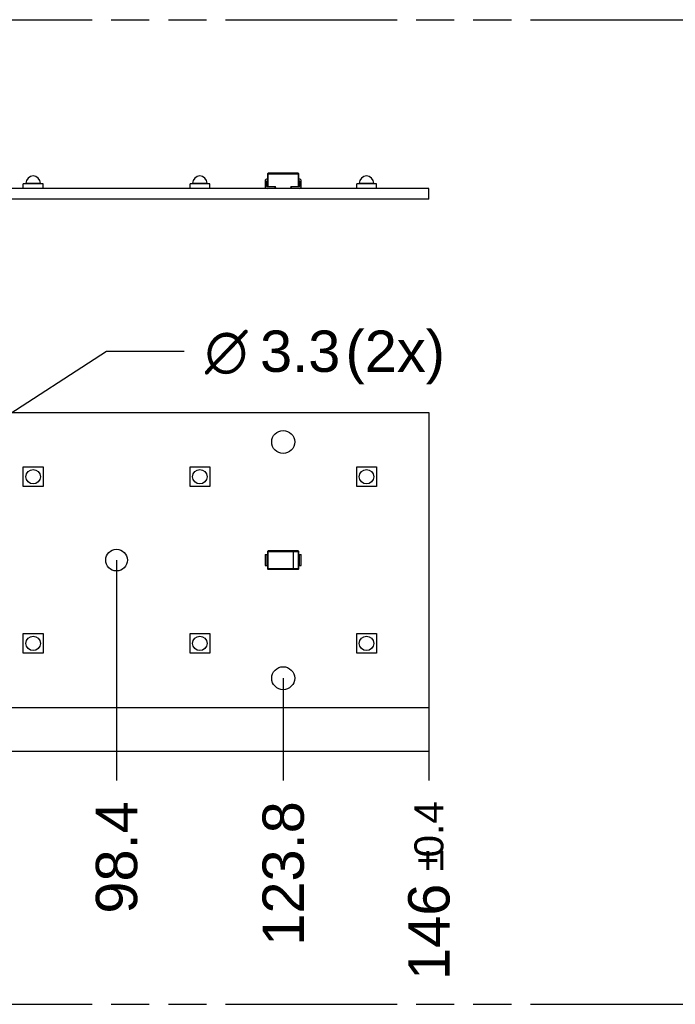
# Model space of a CAD drawing. Header units: millimetres. Extents: x 0 to 210, y 0 to 297.
# Tile 11 of 20: x 102 to 135, y 133 to 183. Entities that reach past the tile are written whole.
import ezdxf
from ezdxf.enums import TextEntityAlignment as Align

# ---------------------------------------------------------------- set-up
doc = ezdxf.new("R2010")
doc.units = ezdxf.units.MM
doc.header["$LTSCALE"] = 19.36
doc.linetypes.add('PHANTOM', pattern=[0.8, 0.45, -0.05, 0.1, -0.05, 0.1, -0.05])
doc.layers.get('0').update_dxf_attribs({"linetype": 'CONTINUOUS'})
doc.layers.add('DEFAULT_3', color=7, linetype='PHANTOM')
doc.layers.add('Z_DIM_2D', color=7, linetype='CONTINUOUS')
doc.styles.add('TEXTSTYLE_3', font='helveticaneueltw1g-ltcn.otf')
doc.styles.add('TEXTSTYLE_4', font='gdt', dxfattribs={"width": 0.7})
doc.dimstyles.new('DIMSTYLE_3', dxfattribs={"dimtxt": 2.1, "dimasz": 3.5, "dimexe": 1.5, "dimexo": 0, "dimgap": 0.525, "dimtad": 0, "dimtih": 1, "dimtoh": 1, "dimdec": 3, "dimlfac": 3.0003, "dimdsep": 46, "dimtxsty": 'TEXTSTYLE_3', "dimblk": '_FILLED', "dimblk1": '_FILLED', "dimblk2": '_FILLED', "dimcen": 0.09, "dimclrt": 5, "dimadec": 3, "dimazin": 2, "dimtp": 0.3, "dimtm": 0.3, "dimtfac": 1, "dimtdec": 3, "dimtofl": 0, "dimtmove": 0, "dimatfit": 3, "dimldrblk": '_FILLED', "dimfxl": 0, "dimtolj": 1, "dimarcsym": 0})
doc.dimstyles.new('DIMSTYLE_4', dxfattribs={"dimtxt": 2.1, "dimasz": 3.5, "dimexe": 1.5, "dimexo": 0, "dimgap": 0.525, "dimtad": 0, "dimtih": 1, "dimtoh": 1, "dimdec": 3, "dimlfac": 3.0003, "dimdsep": 46, "dimtxsty": 'TEXTSTYLE_3', "dimblk": '_FILLED', "dimblk1": '_FILLED', "dimblk2": '_FILLED', "dimcen": 0.09, "dimclrt": 5, "dimadec": 3, "dimazin": 2, "dimtp": 0.5, "dimtm": 0.5, "dimtfac": 1, "dimtdec": 3, "dimtofl": 0, "dimtmove": 0, "dimatfit": 3, "dimldrblk": '_FILLED', "dimfxl": 0, "dimtolj": 1, "dimarcsym": 0})
doc.dimstyles.new('DIMSTYLE_5', dxfattribs={"dimtxt": 2.1, "dimasz": 3.5, "dimexe": 1.5, "dimexo": 0, "dimgap": 0.525, "dimtad": 0, "dimtih": 1, "dimtoh": 1, "dimdec": 3, "dimlfac": 3.0003, "dimdsep": 46, "dimtxsty": 'TEXTSTYLE_3', "dimblk": '_FILLED', "dimblk1": '_FILLED', "dimblk2": '_FILLED', "dimcen": 0.09, "dimclrt": 5, "dimadec": 3, "dimazin": 2, "dimtol": 1, "dimtp": 0.4, "dimtm": 0.4, "dimtfac": 1, "dimtdec": 3, "dimtofl": 0, "dimtmove": 0, "dimatfit": 3, "dimldrblk": '_FILLED', "dimfxl": 0, "dimtolj": 1, "dimarcsym": 0})
doc.dimstyles.new('DIMSTYLE_8', dxfattribs={"dimtxt": 2.1, "dimasz": 3.5, "dimexe": 1.5, "dimexo": 0, "dimtad": 1, "dimdec": 3, "dimlfac": 3.0003, "dimdsep": 46, "dimtxsty": 'TEXTSTYLE_3', "dimblk": '_FILLED', "dimblk1": '_FILLED', "dimblk2": '_FILLED', "dimcen": 0.09, "dimclrt": 5, "dimadec": 3, "dimazin": 2, "dimtp": 0.1, "dimtm": 0.1, "dimtfac": 1, "dimtdec": 3, "dimtofl": 0, "dimtmove": 0, "dimatfit": 1, "dimldrblk": '_FILLED', "dimfxl": 0, "dimtolj": 1, "dimarcsym": 0})

# ---------------------------------------------------------------- blocks, each defined once
blk = doc.blocks.new('*D7')
at = {"layer": 'Z_DIM_2D', "color": 2, "linetype": 'Continuous', "transparency": 16777216}
blk.add_line((106.544, 155.239), (106.544, 144.042), dxfattribs=at)
at = {"layer": 'Z_DIM_2D', "color": 5, "linetype": 'Continuous', "transparency": 16777216, "style": 'TEXTSTYLE_3'}
blk.add_text('98.4', height=2.1, rotation=90, dxfattribs=at).set_placement((107.594, 142.992), align=Align.RIGHT)
blk = doc.blocks.new('_FILLED')
at = {"color": 0, "linetype": 'ByBlock'}
blk.add_solid([(0, 0), (-1, 0.125), (-1, -0.125)], dxfattribs=at)
blk = doc.blocks.new('_NONE')
blk = doc.blocks.new('*D8')
at = {"layer": 'Z_DIM_2D', "color": 2, "linetype": 'Continuous', "transparency": 16777216}
blk.add_line((115.01, 149.24), (115.01, 144.042), dxfattribs=at)
at = {"layer": 'Z_DIM_2D', "color": 5, "linetype": 'Continuous', "transparency": 16777216, "style": 'TEXTSTYLE_3'}
blk.add_text('123.8', height=2.1, rotation=90, dxfattribs=at).set_placement((116.06, 142.992), align=Align.RIGHT)
blk = doc.blocks.new('*D9')
at = {"layer": 'Z_DIM_2D', "color": 2, "linetype": 'Continuous', "transparency": 16777216}
blk.add_line((122.409, 147.74), (122.409, 144.042), dxfattribs=at)
at = {"layer": 'Z_DIM_2D', "color": 5, "linetype": 'Continuous', "transparency": 16777216}
for s, height, style, p in [('0.4', 1.47, 'TEXTSTYLE_3', (123.144, 142.992)), ('`', 1.47, 'TEXTSTYLE_4', (123.144, 140.523)), ('146', 2.1, 'TEXTSTYLE_3', (123.459, 138.808))]:
    blk.add_text(s, height=height, rotation=90, dxfattribs=dict(at, style=style)).set_placement(p, align=Align.RIGHT)
blk = doc.blocks.new('*D20')
at = {"layer": 'Z_DIM_2D', "color": 2, "linetype": 'Continuous', "transparency": 16777216}
for p, q in [((90.075, 155.537), (106.035, 165.845)), ((106.035, 165.845), (109.985, 165.845))]:
    blk.add_line(p, q, dxfattribs=at)
at = {"layer": 'Z_DIM_2D', "color": 2, "linetype": 'Continuous', "transparency": 16777216, "xscale": 3.5, "yscale": 3.5, "zscale": 3.5, "rotation": 212.8563132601}
blk.add_blockref('_FILLED', (90.075, 155.537), dxfattribs=at)
at = {"layer": 'Z_DIM_2D', "color": 5, "linetype": 'Continuous', "transparency": 16777216}
for s, style, p in [(' (2x)', 'TEXTSTYLE_3', (117.361, 164.795)), ('3.3', 'TEXTSTYLE_3', (113.835, 164.795)), ('n', 'TEXTSTYLE_4', (111.035, 164.795))]:
    blk.add_text(s, height=2.1, dxfattribs=dict(at, style=style)).set_placement(p)

msp = doc.modelspace()

# ---------------------------------------------------------------- linework, layer by layer
at = {"color": 7, "linetype": 'Continuous'}
for p, q in [((114.1936, 174.58855), (114.22136, 174.58855)), ((114.22136, 174.50522), (114.1936, 174.50522)), ((114.22136, 174.85242), (114.22136, 174.21359)), ((115.77124, 174.88019), (114.24913, 174.88019)), ((115.79901, 174.21359), (115.79901, 174.85242)), ((115.79901, 174.58855), (115.82677, 174.58855)), ((115.82677, 174.50522), (115.79901, 174.50522)), ((122.40945, 174.11293), (73.74765, 174.11293)), ((102.81141, 174.34624), (101.81151, 174.34624)), ((101.81151, 174.11293), (101.81151, 174.34624)), ((101.94483, 174.34624), (101.94483, 174.37957)), ((102.67809, 174.34624), (102.67809, 174.37957)), ((102.81141, 174.11293), (102.81141, 174.34624)), ((111.27723, 174.34624), (110.27733, 174.34624)), ((110.27733, 174.11293), (110.27733, 174.34624)), ((110.41065, 174.34624), (110.41065, 174.37957)), ((111.14391, 174.34624), (111.14391, 174.37957)), ((111.27723, 174.11293), (111.27723, 174.34624)), ((114.09361, 174.48856), (114.09361, 174.21359)), ((114.17694, 174.21359), (114.17694, 174.48856)), ((114.60023, 174.19692), (114.1936, 174.19692)), ((114.22136, 174.21359), (114.61689, 174.21359)), ((114.60023, 174.11293), (114.60023, 174.19692)), ((114.61689, 174.15802), (114.61689, 174.21359)), ((114.64466, 174.13026), (115.37572, 174.13026)), ((115.40348, 174.21359), (115.79901, 174.21359)), ((115.40348, 174.21359), (115.40348, 174.15802)), ((115.82677, 174.19692), (115.42014, 174.19692)), ((115.42014, 174.19692), (115.42014, 174.11293)), ((115.84344, 174.48856), (115.84344, 174.21359)), ((115.92676, 174.21359), (115.92676, 174.48856)), ((119.74305, 174.34624), (118.74315, 174.34624)), ((118.74315, 174.11293), (118.74315, 174.34624)), ((118.87647, 174.34624), (118.87647, 174.37957)), ((119.60973, 174.34624), (119.60973, 174.37957)), ((119.74305, 174.11293), (119.74305, 174.34624)), ((122.40945, 173.56298), (122.40945, 174.11293)), ((122.40945, 173.56298), (73.74765, 173.56298)), ((73.74765, 162.73827), (122.40945, 162.73827)), ((122.40945, 162.73827), (122.40945, 147.73977)), ((101.81151, 158.97198), (101.81151, 159.97188)), ((101.81151, 159.97188), (102.81141, 159.97188)), ((102.81141, 159.97188), (102.81141, 158.97198)), ((110.27733, 159.97188), (111.27723, 159.97188)), ((110.27733, 158.97198), (110.27733, 159.97188)), ((111.27723, 159.97188), (111.27723, 158.97198)), ((118.74315, 159.97188), (119.74305, 159.97188)), ((118.74315, 158.97198), (118.74315, 159.97188)), ((119.74305, 159.97188), (119.74305, 158.97198)), ((102.81141, 158.97198), (101.81151, 158.97198)), ((111.27723, 158.97198), (110.27733, 158.97198)), ((119.74305, 158.97198), (118.74315, 158.97198)), ((114.09361, 155.52233), (114.22136, 155.52233)), ((114.09361, 155.52233), (114.09361, 154.95572)), ((114.22136, 155.67788), (114.22136, 154.80017)), ((115.77124, 155.70564), (114.24913, 155.70564)), ((115.79901, 154.80017), (115.79901, 155.67788)), ((115.79901, 155.52233), (115.92676, 155.52233)), ((115.92676, 154.95572), (115.92676, 155.52233)), ((114.09361, 154.95572), (114.22136, 154.95572)), ((114.24913, 154.7724), (115.77124, 154.7724)), ((115.79901, 154.95572), (115.92676, 154.95572)), ((101.81151, 151.50606), (102.81141, 151.50606)), ((101.81151, 150.50616), (101.81151, 151.50606)), ((102.81141, 151.50606), (102.81141, 150.50616)), ((110.27733, 151.50606), (111.27723, 151.50606)), ((110.27733, 150.50616), (110.27733, 151.50606)), ((111.27723, 151.50606), (111.27723, 150.50616)), ((118.74315, 151.50606), (119.74305, 151.50606)), ((118.74315, 150.50616), (118.74315, 151.50606)), ((119.74305, 151.50606), (119.74305, 150.50616)), ((102.81141, 150.50616), (101.81151, 150.50616)), ((111.27723, 150.50616), (110.27733, 150.50616)), ((119.74305, 150.50616), (118.74315, 150.50616)), ((122.40945, 147.73977), (73.74765, 147.73977))]:
    msp.add_line(p, q, dxfattribs=at)
at = {"color": 9, "linetype": 'Continuous'}
for p, q in [((114.22136, 174.85242), (115.79806, 174.85242)), ((114.24913, 174.21359), (114.24913, 174.87994)), ((115.77124, 174.88019), (115.77124, 174.21359)), ((101.94483, 174.37957), (102.67809, 174.37957)), ((110.41065, 174.37957), (111.14391, 174.37957)), ((118.87647, 174.37957), (119.60973, 174.37957)), ((114.1936, 154.95572), (114.1936, 155.52233)), ((114.22136, 155.67788), (115.79806, 155.67788)), ((114.24913, 154.7724), (114.24913, 155.7054)), ((115.5201, 155.67788), (115.5201, 154.80017)), ((115.77124, 155.70564), (115.77124, 154.77265)), ((115.82677, 155.52233), (115.82677, 154.95572)), ((115.79901, 154.80017), (114.22231, 154.80017))]:
    msp.add_line(p, q, dxfattribs=at)
at = {"color": 7, "linetype": 'Continuous'}
for centre, radius in [((115.01019, 161.23842), 0.58327), ((102.31146, 159.47193), 0.36663), ((110.77728, 159.47193), 0.36663), ((119.2431, 159.47193), 0.36663), ((106.54437, 155.23902), 0.54995), ((102.31146, 151.00611), 0.36663), ((110.77728, 151.00611), 0.36663), ((119.2431, 151.00611), 0.36663), ((115.01019, 149.23962), 0.58327)]:
    msp.add_circle(centre, radius, dxfattribs=at)
for centre, radius, start, end in [((102.31146, 174.37957), 0.36663, 0, 180), ((110.77728, 174.37957), 0.36663, 0, 180), ((114.1936, 174.48856), 0.09999, 90, 180), ((114.1936, 174.48856), 0.01666, 90, 180), ((114.24913, 174.85242), 0.02778, 90, 180), ((115.77124, 174.85242), 0.02778, 0, 90), ((115.82677, 174.48856), 0.09999, 0, 90), ((115.82677, 174.48856), 0.01666, 0, 90), ((119.2431, 174.37957), 0.36663, 0, 180), ((114.1936, 174.21359), 0.09999, 180, 270), ((114.1936, 174.21359), 0.01666, 180, 270), ((114.64466, 174.15802), 0.02776, 180, 270), ((115.37572, 174.15802), 0.02776, 270, 360), ((115.82677, 174.21359), 0.09999, 270, 360), ((115.82677, 174.21359), 0.01666, 270, 360), ((114.24913, 155.67788), 0.02778, 90, 180), ((115.77124, 155.67788), 0.02778, 0, 90), ((114.24913, 154.80017), 0.02778, 180, 270), ((115.77124, 154.80017), 0.02778, 270, 360)]:
    msp.add_arc(centre, radius, start, end, dxfattribs=at)
at = {"layer": 'DEFAULT_3', "color": 91, "linetype": 'PHANTOM', "true_color": 0x80ff80}
for p, q in [((50.12864, 182.68), (150.12864, 182.68)), ((50.12864, 132.68), (150.12864, 132.68))]:
    msp.add_line(p, q, dxfattribs=at)
at = {"layer": 'Z_DIM_2D', "color": 2, "linetype": 'Continuous'}
msp.add_line((73.74765, 145.54154), (122.40945, 145.54154), dxfattribs=at)

# ---------------------------------------------------------------- dimensions: what is measured, and where the dimension line sits
dim = msp.add_diameter_dim_2p(p1=(90.0747, 155.53739), p2=(89.15075, 154.94066), text='%%c<> (2x)', dimstyle='DIMSTYLE_8', override={"dimtad": 0, "dimtih": 1, "dimtoh": 1, "dimpost": '<>'}, dxfattribs=at)
dim.commit()
dim.dimension.update_dxf_attribs({"geometry": '*D20', "text_midpoint": (116.45108, 165.84546), "dimtype": 163})
for feature_location, offset, origin, dimstyle, picture, middle in [((106.54437, 155.23902), (0, -11.19749), (73.74765, 155.23902), 'DIMSTYLE_3', '*D7', (106.56787, 140.53109)), ((115.01019, 149.23962), (0, -5.19809), (73.74765, 149.23962), 'DIMSTYLE_4', '*D8', (115.03369, 139.86112)), ((122.40945, 147.73977), (0, -3.69824), (73.74765, 147.73977), 'DIMSTYLE_5', '*D9', (122.40945, 138.78423))]:
    dim = msp.add_ordinate_dim(feature_location=feature_location, offset=offset, dtype=1, origin=origin, dimstyle=dimstyle, override={"dimblk1": 'NONE', "dimsah": 1}, dxfattribs=at)
    dim.commit()
    dim.dimension.update_dxf_attribs({"geometry": picture, "text_midpoint": middle})

doc.saveas('drawing.dxf')
